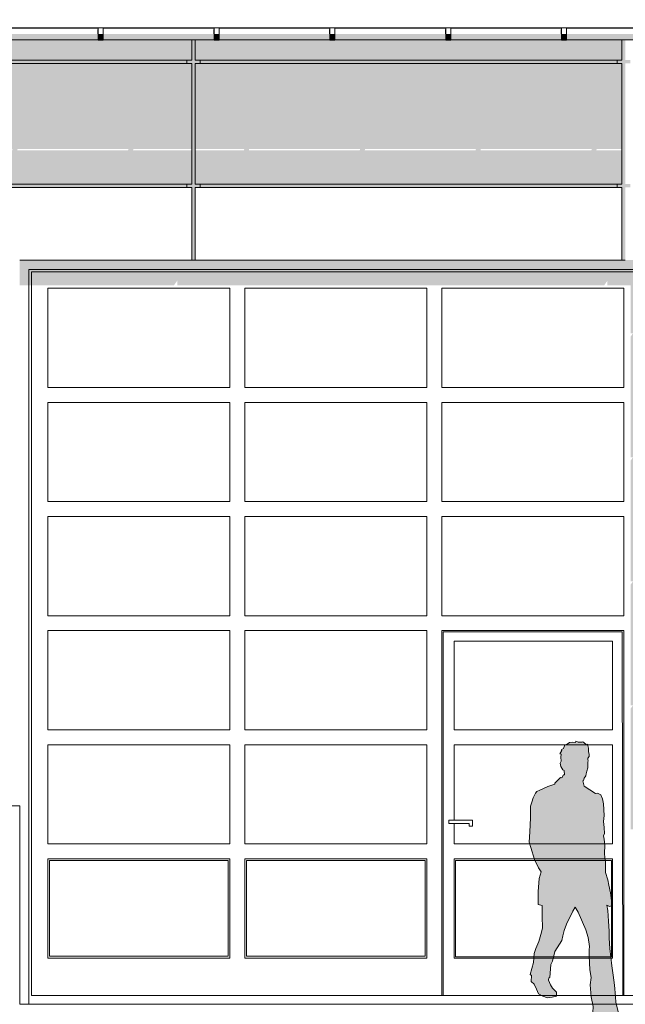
# Model space of a CAD drawing. Header units: metres. Extents: x -4 to 112, y -27 to 26.
# Tile 79 of 256: x 33.35 to 37.01, y 0 to 5.95. Entities that reach past the tile are written whole.
import ezdxf

# ---------------------------------------------------------------- set-up
doc = ezdxf.new("R2010")
doc.units = ezdxf.units.M
doc.header["$MEASUREMENT"] = 0
for name, color, linetype in [('10 Fassade', 7, 'Continuous'), ('10 Wand außen', 7, 'Continuous'), ('30 Dachaufbau', 7, 'Continuous'), ('30 Dachentwässerung', 7, 'Continuous'), ('60 Ausstattung außen', 7, 'Continuous'), ('94 Genehmigungsplanung Bemaßung', 7, 'Continuous')]:
    doc.layers.add(name, color=color, linetype=linetype)
doc.styles.add('ERSTELLTER_STIL_2', font='arial.ttf')
doc.dimstyles.new('ERSTELLTER_STIL__1', dxfattribs={"dimtxt": 0.25, "dimasz": 0.19, "dimexe": 0.18, "dimexo": 0.1, "dimgap": 0, "dimtad": 1, "dimtih": 1, "dimtoh": 1, "dimzin": 0, "dimdsep": 46, "dimtxsty": 'ERSTELLTER_STIL_2', "dimblk": 'ARROWHEAD_6', "dimblk1": 'ARROWHEAD_6', "dimblk2": 'ARROWHEAD_6', "dimcen": 0.09, "dimclrd": 7, "dimclre": 7, "dimclrt": 7, "dimazin": 0, "dimtfac": 1, "dimtdec": 4, "dimtmove": 0, "dimatfit": 3, "dimfxl": 1, "dimtolj": 1, "dimtzin": 0, "dimarcsym": 0})

# ---------------------------------------------------------------- blocks, each defined once
blk = doc.blocks.new('Mann gehend Kontur 02 27[19]_1', base_point=(36.9369, -0.1672))
at = {"layer": '60 Ausstattung außen', "linetype": 'Continuous', "lineweight": 0, "true_color": 0xffffff}
blk.add_hatch(color=7, dxfattribs=at).paths.add_polyline_path([(36.7089, 0.588), (36.7257, 0.5567), (36.7728, 0.4513), (36.7873, 0.4034), (36.7952, 0.3504), (36.7935, 0.3301), (36.7929, 0.2935), (36.7974, 0.2089), (36.8058, 0.1614), (36.7985, 0.1169), (36.8041, 0.0453), (36.8159, -0.0139), (36.8142, -0.0494), (36.8097, -0.0905), (36.8198, -0.0939), (36.8204, -0.1401), (36.8568, -0.1514), (36.8601, -0.1452), (36.9038, -0.1649), (36.9369, -0.1672), (36.9811, -0.1621), (37.0086, -0.1582), (37.0416, -0.1525), (37.0377, -0.1435), (37.0383, -0.1306), (37.022, -0.1283), (36.994, -0.121), (36.9632, -0.108), (36.9531, -0.0872), (36.9761, -0.0922), (36.9733, -0.0708), (36.9649, -0.0268), (36.9537, 0.0109), (36.9526, 0.047), (36.9464, 0.1158), (36.938, 0.1767), (36.9307, 0.2336), (36.9178, 0.3384), (36.9128, 0.4004), (36.9128, 0.4427), (36.91, 0.503), (36.905, 0.5679), (36.8999, 0.5994), (36.9162, 0.5915), (36.9279, 0.5949), (36.929, 0.6118), (36.9212, 0.6733), (36.9122, 0.7202), (36.905, 0.7518), (36.8915, 0.798), (36.8921, 0.8617), (36.8865, 0.8859), (36.8854, 0.9131), (36.8882, 0.9599), (36.8831, 0.9988), (36.8786, 1.0197), (36.8859, 1.0321), (36.8826, 1.0689), (36.8786, 1.1055), (36.8831, 1.1421), (36.8786, 1.2115), (36.8736, 1.2415), (36.8624, 1.2669), (36.8433, 1.2765), (36.831, 1.2753), (36.7616, 1.3199), (36.7543, 1.3514), (36.7593, 1.3542), (36.7633, 1.3672), (36.7717, 1.3813), (36.7739, 1.3931), (36.7778, 1.4089), (36.7851, 1.4309), (36.784, 1.4506), (36.7851, 1.4647), (36.7868, 1.4721), (36.7845, 1.4799), (36.7851, 1.4885), (36.7924, 1.4993), (36.7929, 1.5117), (36.7879, 1.5269), (36.7883, 1.5497), (36.782, 1.5722), (36.7755, 1.5689), (36.7731, 1.5726), (36.7554, 1.5872), (36.7481, 1.5844), (36.7268, 1.5844), (36.7123, 1.5905), (36.7102, 1.584), (36.6916, 1.5849), (36.6742, 1.5827), (36.6596, 1.573), (36.6463, 1.5694), (36.6367, 1.5459), (36.6231, 1.5391), (36.6271, 1.5341), (36.6148, 1.5149), (36.6227, 1.5121), (36.6215, 1.4935), (36.6238, 1.4698), (36.6176, 1.458), (36.621, 1.4377), (36.6333, 1.4174), (36.6423, 1.4129), (36.644, 1.3868), (36.6372, 1.3868), (36.6277, 1.3699), (36.6187, 1.371), (36.5857, 1.3372), (36.5846, 1.3321), (36.5437, 1.3163), (36.4944, 1.2943), (36.477, 1.2876), (36.4686, 1.2763), (36.4535, 1.2493), (36.4457, 1.2221), (36.439, 1.1972), (36.4373, 1.1268), (36.4339, 1.0421), (36.4311, 0.9812), (36.4406, 0.9485), (36.4619, 0.8758), (36.4866, 0.8249), (36.5022, 0.8001), (36.4905, 0.7607), (36.4849, 0.6816), (36.4854, 0.6472), (36.4849, 0.6038), (36.5078, 0.5982), (36.5084, 0.5328), (36.5101, 0.461), (36.5003, 0.4224), (36.4892, 0.3796), (36.4698, 0.3365), (36.4597, 0.3065), (36.4563, 0.2535), (36.4367, 0.1796), (36.4438, 0.1733), (36.4413, 0.1387), (36.461, 0.1216), (36.4754, 0.0922), (36.4866, 0.0635), (36.5135, 0.05), (36.5409, 0.0398), (36.57, 0.0426), (36.5958, 0.0483), (36.5963, 0.0595), (36.5954, 0.0726), (36.5812, 0.0866), (36.5711, 0.0984), (36.5583, 0.1182), (36.5465, 0.1469), (36.5487, 0.161), (36.5549, 0.1627), (36.5616, 0.2401), (36.5706, 0.2604), (36.5851, 0.3184), (36.6131, 0.3635), (36.6283, 0.3849), (36.6344, 0.4137), (36.6417, 0.4465), (36.6552, 0.4854), (36.6938, 0.5632)])
at = {"layer": '60 Ausstattung außen', "color": 7, "linetype": 'Continuous', "lineweight": 13, "flags": 128}
blk.add_lwpolyline([(36.7089, 0.588), (36.6938, 0.5632), (36.6552, 0.4854), (36.6417, 0.4465), (36.6344, 0.4137), (36.6283, 0.3849), (36.6131, 0.3635), (36.5851, 0.3184), (36.5706, 0.2604), (36.5616, 0.2401), (36.5549, 0.1627), (36.5487, 0.161), (36.5465, 0.1469), (36.5583, 0.1182), (36.5711, 0.0984), (36.5812, 0.0866), (36.5954, 0.0726), (36.5963, 0.0595), (36.5958, 0.0483), (36.57, 0.0426), (36.5409, 0.0398), (36.5135, 0.05), (36.4866, 0.0635), (36.4754, 0.0922), (36.461, 0.1216), (36.4413, 0.1387), (36.4438, 0.1733), (36.4367, 0.1796), (36.4563, 0.2535), (36.4597, 0.3065), (36.4698, 0.3365), (36.4892, 0.3796), (36.5003, 0.4224), (36.5101, 0.461), (36.5084, 0.5328), (36.5078, 0.5982), (36.4849, 0.6038), (36.4854, 0.6472), (36.4849, 0.6816), (36.4905, 0.7607), (36.5022, 0.8001), (36.4866, 0.8249), (36.4619, 0.8758), (36.4406, 0.9485), (36.4311, 0.9812), (36.4339, 1.0421), (36.4373, 1.1268), (36.439, 1.1972), (36.4457, 1.2221), (36.4535, 1.2493), (36.4686, 1.2763), (36.477, 1.2876), (36.4944, 1.2943), (36.5437, 1.3163), (36.5846, 1.3321), (36.5857, 1.3372), (36.6187, 1.371), (36.6277, 1.3699), (36.6372, 1.3868), (36.644, 1.3868), (36.6423, 1.4129), (36.6333, 1.4174), (36.621, 1.4377), (36.6176, 1.458), (36.6238, 1.4698), (36.6215, 1.4935), (36.6227, 1.5121), (36.6148, 1.5149), (36.6271, 1.5341), (36.6231, 1.5391), (36.6367, 1.5459), (36.6463, 1.5694), (36.6596, 1.573), (36.6742, 1.5827), (36.6916, 1.5849), (36.7102, 1.584), (36.7123, 1.5905), (36.7268, 1.5844), (36.7481, 1.5844), (36.7554, 1.5872), (36.7731, 1.5726), (36.7755, 1.5689), (36.782, 1.5722), (36.7883, 1.5497), (36.7879, 1.5269), (36.7929, 1.5117), (36.7924, 1.4993), (36.7851, 1.4885), (36.7845, 1.4799), (36.7868, 1.4721), (36.7851, 1.4647), (36.784, 1.4506), (36.7851, 1.4309), (36.7778, 1.4089), (36.7739, 1.3931), (36.7717, 1.3813), (36.7633, 1.3672), (36.7593, 1.3542), (36.7543, 1.3514), (36.7616, 1.3199), (36.831, 1.2753), (36.8433, 1.2765), (36.8624, 1.2669), (36.8736, 1.2415), (36.8786, 1.2115), (36.8831, 1.1421), (36.8786, 1.1055), (36.8826, 1.0689), (36.8859, 1.0321), (36.8786, 1.0197), (36.8831, 0.9988), (36.8882, 0.9599), (36.8854, 0.9131), (36.8865, 0.8859), (36.8921, 0.8617), (36.8915, 0.798), (36.905, 0.7518), (36.9122, 0.7202), (36.9212, 0.6733), (36.929, 0.6118), (36.9279, 0.5949), (36.9162, 0.5915), (36.8999, 0.5994), (36.905, 0.5679), (36.91, 0.503), (36.9128, 0.4427), (36.9128, 0.4004), (36.9178, 0.3384), (36.9307, 0.2336), (36.938, 0.1767), (36.9464, 0.1158), (36.9526, 0.047), (36.9537, 0.0109), (36.9649, -0.0268), (36.9733, -0.0708), (36.9761, -0.0922), (36.9531, -0.0872), (36.9632, -0.108), (36.994, -0.121), (37.022, -0.1283), (37.0383, -0.1306), (37.0377, -0.1435), (37.0416, -0.1525), (37.0086, -0.1582), (36.9811, -0.1621), (36.9369, -0.1672), (36.9038, -0.1649), (36.8601, -0.1452), (36.8568, -0.1514), (36.8204, -0.1401), (36.8198, -0.0939), (36.8097, -0.0905), (36.8142, -0.0494), (36.8159, -0.0139), (36.8041, 0.0453), (36.7985, 0.1169), (36.8058, 0.1614), (36.7974, 0.2089), (36.7929, 0.2935), (36.7935, 0.3301), (36.7952, 0.3504), (36.7873, 0.4034), (36.7728, 0.4513), (36.7257, 0.5567)], close=True, dxfattribs=at)
blk = doc.blocks.new('*D38', base_point=(27236.1321, 0))
at = {"layer": '94 Genehmigungsplanung Bemaßung', "color": 7, "linetype": 'Continuous', "lineweight": 13}
for p, q in [((17.3411, 9.2531), (17.3411, 9.6281)), ((58.1625, 9.2531), (58.1625, 9.6281)), ((17.4411, 9.5406), (17.2411, 9.3406)), ((58.0625, 9.3406), (58.2625, 9.5406)), ((17.1911, 9.4406), (17.3411, 9.4406)), ((17.3411, 9.4406), (58.1625, 9.4406)), ((58.1625, 9.4406), (58.3125, 9.4406))]:
    blk.add_line(p, q, dxfattribs=at)
at = {"layer": '94 Genehmigungsplanung Bemaßung', "color": 7, "lineweight": 13, "insert": (37.3228, 9.4906), "char_height": 0.25, "attachment_point": 7, "style": 'ERSTELLTER_STIL_2'}
blk.add_mtext('\\A1;{\\pql;\\fArial|b0|i0|c0|p0;\\W1.000000;40,82}', dxfattribs=at)
blk = doc.blocks.new('ARROWHEAD_6')
at = {"color": 0, "linetype": 'Continuous', "lineweight": 0}
for p, q in [((-0.5, -0.5), (0.5, 0.5)), ((0, 0), (-1, 0))]:
    blk.add_line(p, q, dxfattribs=at)

msp = doc.modelspace()

# ---------------------------------------------------------------- hatches: boundary and pattern name
at = {"layer": '10 Fassade', "linetype": 'Continuous', "lineweight": 0, "true_color": 0x000000}
for points in [[(33.1561, 5.9024), (33.8261, 5.9024), (33.8261, 5.9044), (33.1561, 5.9044)], [(33.8561, 5.9024), (34.3911, 5.9024), (34.3911, 5.9044), (33.8561, 5.9044)], [(34.3911, 5.9044), (34.3911, 5.9024), (34.4111, 5.9024), (34.4111, 5.9044)], [(34.4111, 5.9044), (34.4111, 5.9024), (34.5261, 5.9024), (34.5261, 5.9044)], [(35.2261, 5.9044), (34.5561, 5.9044), (34.5561, 5.9024), (35.2261, 5.9024)], [(35.9261, 5.9044), (35.2561, 5.9044), (35.2561, 5.9024), (35.9261, 5.9024)], [(35.9561, 5.9024), (36.6261, 5.9024), (36.6261, 5.9044), (35.9561, 5.9044)], [(36.9911, 5.9044), (36.6561, 5.9044), (36.6561, 5.9024), (36.9911, 5.9024)], [(36.9911, 5.9044), (36.9911, 5.9024), (37.0111, 5.9024), (37.0111, 5.9044)], [(32.8511, 5.71), (34.3911, 5.71), (34.3911, 5.8324), (33.8561, 5.8324), (33.8561, 5.8304), (33.8261, 5.8304), (33.8261, 5.8324), (33.1561, 5.8324), (33.1561, 5.8304), (33.1261, 5.8304), (33.1261, 5.8324), (32.8511, 5.8324)], [(34.3611, 4.96), (34.3611, 4.94), (34.3911, 4.94), (34.3911, 4.916), (34.3941, 4.916), (34.3911, 4.9117), (34.3911, 4.5), (34.4111, 4.5), (34.4111, 4.94), (34.4411, 4.94), (34.4411, 4.96), (34.4111, 4.96), (34.4111, 5.69), (34.4411, 5.69), (34.4411, 5.71), (34.4111, 5.71), (34.4111, 5.8324), (34.3911, 5.8324), (34.3911, 5.71), (34.3611, 5.71), (34.3611, 5.69), (34.3911, 5.69), (34.3911, 4.96)], [(34.5261, 5.8324), (34.4111, 5.8324), (34.4111, 5.71), (36.9911, 5.71), (36.9911, 5.8324), (36.6561, 5.8324), (36.6561, 5.8304), (36.6261, 5.8304), (36.6261, 5.8324), (35.9561, 5.8324), (35.9561, 5.8304), (35.9261, 5.8304), (35.9261, 5.8324), (35.2561, 5.8324), (35.2561, 5.8304), (35.2261, 5.8304), (35.2261, 5.8324), (34.5561, 5.8324), (34.5561, 5.8304), (34.5261, 5.8304)], [(36.9611, 4.96), (36.9611, 4.94), (36.9911, 4.94), (36.9911, 4.916), (36.9941, 4.916), (36.9911, 4.9117), (36.9911, 4.5), (37.0111, 4.5), (37.0111, 4.94), (37.0411, 4.94), (37.0411, 4.96), (37.0111, 4.96), (37.0111, 5.69), (37.0411, 5.69), (37.0411, 5.71), (37.0111, 5.71), (37.0111, 5.8324), (36.9911, 5.8324), (36.9911, 5.71), (36.9611, 5.71), (36.9611, 5.69), (36.9911, 5.69), (36.9911, 4.96)], [(31.8411, 5.69), (34.3611, 5.69), (34.3611, 5.71), (32.8511, 5.71), (32.8511, 5.7056), (32.6511, 5.7056), (32.6511, 5.71), (31.8411, 5.71)], [(34.4411, 5.69), (36.9611, 5.69), (36.9611, 5.71), (34.4411, 5.71)], [(31.8411, 4.94), (34.3611, 4.94), (34.3611, 4.96), (31.8411, 4.96)], [(34.4411, 4.94), (36.9611, 4.94), (36.9611, 4.96), (34.4411, 4.96)], [(33.9014, 4.94), (33.8695, 4.94), (33.8698, 4.9393), (33.8998, 4.9393)], [(34.5695, 4.94), (34.5698, 4.9393), (34.5998, 4.9393), (34.6014, 4.94)], [(35.3014, 4.94), (35.2695, 4.94), (35.2698, 4.9393), (35.2998, 4.9393)], [(35.9695, 4.94), (35.9698, 4.9393), (35.9998, 4.9393), (36.0014, 4.94)], [(36.7014, 4.94), (36.6695, 4.94), (36.6698, 4.9393), (36.6998, 4.9393)]]:
    msp.add_hatch(color=18, dxfattribs=at).paths.add_polyline_path(points)
h = msp.add_hatch(color=18, dxfattribs=at)
h.paths.add_polyline_path([(31.9064, 5.164), (31.8111, 5.164), (31.8111, 4.96), (34.3911, 4.96), (34.3911, 5.164), (34.0364, 5.164), (34.0379, 5.1716), (34.3911, 5.1716), (34.3911, 5.69), (31.8111, 5.69), (31.8111, 5.1716), (31.9079, 5.1716)])
h.paths.add_polyline_path([(32.1456, 5.164), (31.9364, 5.164), (31.9379, 5.1716), (32.1439, 5.1716)], flags=0)
h.paths.add_polyline_path([(32.4681, 5.164), (32.4735, 5.1716), (32.6079, 5.1716), (32.6064, 5.164)], flags=0)
h.paths.add_polyline_path([(33.3064, 5.164), (32.6364, 5.164), (32.6379, 5.1716), (33.3079, 5.1716)], flags=0)
h.paths.add_polyline_path([(33.3364, 5.164), (33.3379, 5.1716), (34.0079, 5.1716), (34.0064, 5.164)], flags=0)
h = msp.add_hatch(color=18, dxfattribs=at)
h.paths.add_polyline_path([(34.4111, 5.1716), (34.7079, 5.1716), (34.7064, 5.164), (34.4111, 5.164), (34.4111, 4.96), (36.9911, 4.96), (36.9911, 5.164), (36.8364, 5.164), (36.8379, 5.1716), (36.9911, 5.1716), (36.9911, 5.69), (34.4111, 5.69)])
h.paths.add_polyline_path([(34.7364, 5.164), (34.7379, 5.1716), (35.4079, 5.1716), (35.4064, 5.164)], flags=0)
h.paths.add_polyline_path([(36.1064, 5.164), (35.4364, 5.164), (35.4379, 5.1716), (36.1079, 5.1716)], flags=0)
h.paths.add_polyline_path([(36.8064, 5.164), (36.1364, 5.164), (36.1379, 5.1716), (36.8079, 5.1716)], flags=0)
at = {"layer": '10 Wand außen', "linetype": 'Continuous', "lineweight": 0, "true_color": 0x000000}
for points in [[(33.3511, 4.3474), (33.4071, 4.3474), (33.4071, 4.444), (37.1115, 4.444), (37.1115, 0), (37.1511, 0), (37.1511, 4.5), (33.3511, 4.5)], [(37.1115, 4.444), (33.4071, 4.444), (33.4071, 4.3474), (33.4216, 4.3474), (33.4216, 4.4295), (37.0993, 4.4295), (37.0993, 0.0542), (37.0736, 0.0542), (37.0736, 0), (37.1115, 0)], [(33.4216, 4.4295), (33.4216, 4.3474), (34.2832, 4.3474), (34.3032, 4.3757), (34.3032, 4.3474), (36.8832, 4.3474), (36.9032, 4.3757), (36.9032, 4.3474), (37.0432, 4.3474), (37.0432, 4.0574), (37.0574, 4.0574), (37.0432, 4.0374), (37.0432, 3.3074), (37.0574, 3.3074), (37.0432, 3.2874), (37.0432, 2.5574), (37.0574, 2.5574), (37.0432, 2.5374), (37.0432, 1.8074), (37.0574, 1.8074), (37.0432, 1.7874), (37.0432, 1.0574), (37.0736, 1.0574), (37.0736, 0.0542), (37.0993, 0.0542), (37.0993, 4.4295)]]:
    msp.add_hatch(color=18, dxfattribs=at).paths.add_polyline_path(points)
at = {"layer": '30 Dachentwässerung', "linetype": 'Continuous', "lineweight": 0, "true_color": 0x000000}
for points in [[(33.8261, 5.8965), (33.8205, 5.8965), (33.8205, 5.8674), (33.8261, 5.8674)], [(34.5205, 5.8965), (34.5205, 5.8674), (34.5261, 5.8674), (34.5261, 5.8965)], [(35.2261, 5.8965), (35.2205, 5.8965), (35.2205, 5.8674), (35.2261, 5.8674)], [(35.9261, 5.8965), (35.9205, 5.8965), (35.9205, 5.8674), (35.9261, 5.8674)], [(36.6261, 5.8965), (36.6205, 5.8965), (36.6205, 5.8674), (36.6261, 5.8674)], [(33.1561, 5.8418), (33.8261, 5.8418), (33.8261, 5.8674), (33.1561, 5.8674)], [(33.1561, 5.8324), (33.8261, 5.8324), (33.8261, 5.8418), (33.1561, 5.8418)], [(33.8261, 5.8403), (33.8561, 5.8403), (33.8561, 5.8674), (33.8261, 5.8674)], [(33.8261, 5.8304), (33.8561, 5.8304), (33.8561, 5.8403), (33.8261, 5.8403)], [(33.8561, 5.8418), (34.5261, 5.8418), (34.5261, 5.8674), (33.8561, 5.8674)], [(33.8561, 5.8324), (34.5261, 5.8324), (34.5261, 5.8418), (33.8561, 5.8418)], [(34.5261, 5.8403), (34.5561, 5.8403), (34.5561, 5.8674), (34.5261, 5.8674)], [(34.5261, 5.8304), (34.5561, 5.8304), (34.5561, 5.8403), (34.5261, 5.8403)], [(35.2261, 5.8674), (34.5561, 5.8674), (34.5561, 5.8418), (35.2261, 5.8418)], [(35.2261, 5.8418), (34.5561, 5.8418), (34.5561, 5.8324), (35.2261, 5.8324)], [(35.2261, 5.8403), (35.2561, 5.8403), (35.2561, 5.8674), (35.2261, 5.8674)], [(35.2261, 5.8304), (35.2561, 5.8304), (35.2561, 5.8403), (35.2261, 5.8403)], [(35.9261, 5.8674), (35.2561, 5.8674), (35.2561, 5.8418), (35.9261, 5.8418)], [(35.9261, 5.8418), (35.2561, 5.8418), (35.2561, 5.8324), (35.9261, 5.8324)], [(35.9261, 5.8403), (35.9561, 5.8403), (35.9561, 5.8674), (35.9261, 5.8674)], [(35.9261, 5.8304), (35.9561, 5.8304), (35.9561, 5.8403), (35.9261, 5.8403)], [(35.9561, 5.8674), (35.9561, 5.8418), (36.6261, 5.8418), (36.6261, 5.8674)], [(35.9561, 5.8324), (36.6261, 5.8324), (36.6261, 5.8418), (35.9561, 5.8418)], [(36.6261, 5.8403), (36.6561, 5.8403), (36.6561, 5.8674), (36.6261, 5.8674)], [(36.6261, 5.8304), (36.6561, 5.8304), (36.6561, 5.8403), (36.6261, 5.8403)], [(36.6561, 5.8674), (36.6561, 5.8418), (37.3261, 5.8418), (37.3261, 5.8674)], [(36.6561, 5.8418), (36.6561, 5.8324), (37.3261, 5.8324), (37.3261, 5.8418)]]:
    msp.add_hatch(color=18, dxfattribs=at).paths.add_polyline_path(points)

# ---------------------------------------------------------------- linework, layer by layer
at = {"layer": '10 Fassade', "color": 7, "linetype": 'Continuous', "lineweight": 13}
for p, q in [((34.3911, 5.9024), (34.3911, 5.9044)), ((34.4111, 5.9024), (34.4111, 5.9044)), ((36.9911, 5.9024), (36.9911, 5.9044)), ((34.3911, 5.71), (34.3911, 5.8324)), ((34.4111, 5.71), (34.4111, 5.8324)), ((36.9911, 5.71), (36.9911, 5.8324)), ((34.3911, 5.69), (31.8111, 5.69)), ((34.3911, 5.71), (32.8511, 5.71)), ((34.3611, 5.69), (34.3611, 5.71)), ((34.3911, 4.96), (34.3911, 5.69)), ((36.9911, 5.71), (34.4111, 5.71)), ((36.9911, 5.69), (34.4111, 5.69)), ((34.4111, 4.96), (34.4111, 5.69)), ((34.4411, 5.71), (34.4411, 5.69)), ((36.9611, 5.69), (36.9611, 5.71)), ((36.9911, 4.96), (36.9911, 5.69)), ((34.3911, 4.96), (31.8111, 4.96)), ((34.3611, 4.94), (34.3611, 4.96)), ((36.9911, 4.96), (34.4111, 4.96)), ((34.4411, 4.96), (34.4411, 4.94)), ((36.9611, 4.94), (36.9611, 4.96)), ((34.3911, 4.94), (31.8111, 4.94)), ((34.3911, 4.5), (34.3911, 4.94)), ((36.9911, 4.94), (34.4111, 4.94)), ((34.4111, 4.5), (34.4111, 4.94)), ((36.9911, 4.5), (36.9911, 4.94)), ((34.3911, 4.5), (33.3511, 4.5)), ((34.4111, 4.5), (34.3911, 4.5)), ((36.9911, 4.5), (34.4111, 4.5)), ((37.0111, 4.5), (36.9911, 4.5))]:
    msp.add_line(p, q, dxfattribs=at)
at = {"layer": '10 Wand außen', "color": 7, "linetype": 'Continuous', "lineweight": 13}
for p, q in [((33.4071, 4.444), (33.4071, 0)), ((37.1115, 4.444), (33.4071, 4.444)), ((33.4216, 0.0542), (33.4216, 4.4295)), ((33.4216, 4.4295), (37.0993, 4.4295)), ((33.5216, 4.3295), (33.5216, 3.7295)), ((34.6216, 4.3295), (33.5216, 4.3295)), ((34.6216, 3.7295), (34.6216, 4.3295)), ((34.7116, 4.3295), (34.7116, 3.7295)), ((35.8116, 4.3295), (34.7116, 4.3295)), ((35.8116, 3.7295), (35.8116, 4.3295)), ((35.9016, 4.3295), (35.9016, 3.7295)), ((37.0016, 4.3295), (35.9016, 4.3295)), ((37.0016, 3.7295), (37.0016, 4.3295)), ((33.5216, 3.7295), (34.6216, 3.7295)), ((34.7116, 3.7295), (35.8116, 3.7295)), ((35.9016, 3.7295), (37.0016, 3.7295)), ((33.5216, 3.6395), (33.5216, 3.0395)), ((34.6216, 3.6395), (33.5216, 3.6395)), ((34.6216, 3.0395), (34.6216, 3.6395)), ((34.7116, 3.6395), (34.7116, 3.0395)), ((35.8116, 3.6395), (34.7116, 3.6395)), ((35.8116, 3.0395), (35.8116, 3.6395)), ((35.9016, 3.6395), (35.9016, 3.0395)), ((37.0016, 3.6395), (35.9016, 3.6395)), ((37.0016, 3.0395), (37.0016, 3.6395)), ((33.5216, 3.0395), (34.6216, 3.0395)), ((34.7116, 3.0395), (35.8116, 3.0395)), ((35.9016, 3.0395), (37.0016, 3.0395)), ((33.5216, 2.9495), (33.5216, 2.3495)), ((34.6216, 2.9495), (33.5216, 2.9495)), ((34.6216, 2.3495), (34.6216, 2.9495)), ((34.7116, 2.9495), (34.7116, 2.3495)), ((35.8116, 2.9495), (34.7116, 2.9495)), ((35.8116, 2.3495), (35.8116, 2.9495)), ((35.9016, 2.9495), (35.9016, 2.3495)), ((37.0016, 2.9495), (35.9016, 2.9495)), ((37.0016, 2.3495), (37.0016, 2.9495)), ((33.5216, 2.3495), (34.6216, 2.3495)), ((34.7116, 2.3495), (35.8116, 2.3495)), ((35.9016, 2.3495), (37.0016, 2.3495)), ((33.5216, 2.2595), (33.5216, 1.6595)), ((34.6216, 2.2595), (33.5216, 2.2595)), ((34.6216, 1.6595), (34.6216, 2.2595)), ((34.7116, 2.2595), (34.7116, 1.6595)), ((35.8116, 2.2595), (34.7116, 2.2595)), ((35.8116, 1.6595), (35.8116, 2.2595)), ((35.9022, 0.0542), (35.9022, 2.2595)), ((35.9022, 2.2595), (37.0016, 2.2595)), ((35.9112, 2.2521), (35.9112, 0.0542)), ((35.9112, 2.2521), (36.9916, 2.2521)), ((36.997, 0.0542), (36.9916, 2.2521)), ((37.0016, 0.0542), (37.0016, 2.2595)), ((36.9346, 2.1958), (35.9769, 2.1958)), ((35.9769, 2.1958), (35.9769, 1.6595)), ((36.9346, 1.6595), (36.9346, 2.1958)), ((33.5216, 1.6595), (34.6216, 1.6595)), ((34.7116, 1.6595), (35.8116, 1.6595)), ((35.9769, 1.6595), (36.9346, 1.6595)), ((33.5216, 1.5695), (33.5216, 0.9695)), ((34.6216, 1.5695), (33.5216, 1.5695)), ((34.6216, 0.9695), (34.6216, 1.5695)), ((34.7116, 1.5695), (34.7116, 0.9695)), ((35.8116, 1.5695), (34.7116, 1.5695)), ((35.8116, 0.9695), (35.8116, 1.5695)), ((35.9769, 1.5695), (35.9769, 1.1134)), ((36.9346, 1.5695), (35.9769, 1.5695)), ((36.9346, 0.9695), (36.9346, 1.5695)), ((33.3511, 1.2), (32.1511, 1.2)), ((33.3511, 0), (33.3511, 1.2)), ((35.9444, 1.0935), (35.9444, 1.1134)), ((35.9444, 1.1134), (35.9769, 1.1134)), ((35.9769, 1.0935), (35.9444, 1.0935)), ((35.9769, 1.1134), (36.0877, 1.1134)), ((36.0672, 1.0935), (35.9769, 1.0935)), ((35.9769, 1.0935), (35.9769, 0.9695)), ((36.0672, 1.0773), (36.0672, 1.0935)), ((36.0877, 1.0773), (36.0672, 1.0773)), ((36.0877, 1.1134), (36.0877, 1.0773)), ((33.5216, 0.9695), (34.6216, 0.9695)), ((34.7116, 0.9695), (35.8116, 0.9695)), ((35.9769, 0.9695), (36.9346, 0.9695)), ((33.5216, 0.8795), (33.5216, 0.2795)), ((34.6216, 0.8795), (33.5216, 0.8795)), ((33.5311, 0.8696), (34.6115, 0.8696)), ((33.5311, 0.2901), (33.5311, 0.8696)), ((34.6115, 0.8696), (34.6115, 0.2901)), ((34.6216, 0.2795), (34.6216, 0.8795)), ((34.7116, 0.8795), (34.7116, 0.2795)), ((35.8116, 0.8795), (34.7116, 0.8795)), ((34.7218, 0.8696), (34.7218, 0.2901)), ((34.7218, 0.8696), (35.8023, 0.8696)), ((35.8023, 0.8696), (35.8023, 0.2901)), ((35.8116, 0.2795), (35.8116, 0.8795)), ((35.9769, 0.2795), (35.9769, 0.8795)), ((35.9769, 0.8795), (36.9346, 0.8795)), ((35.9852, 0.2876), (35.9852, 0.8696)), ((36.9268, 0.8696), (35.9852, 0.8696)), ((36.9268, 0.2876), (36.9268, 0.8696)), ((36.9346, 0.2795), (36.9346, 0.8795)), ((33.5216, 0.2795), (34.6216, 0.2795)), ((33.5311, 0.2901), (34.6115, 0.2901)), ((34.7116, 0.2795), (35.8116, 0.2795)), ((34.7218, 0.2901), (35.8023, 0.2901)), ((35.9769, 0.2795), (36.9346, 0.2795)), ((35.9852, 0.2876), (36.9268, 0.2876)), ((37.1511, 0), (33.3511, 0)), ((33.4216, 0.0542), (35.9022, 0.0542)), ((35.9022, 0.0542), (35.9112, 0.0542)), ((35.9112, 0.0542), (36.997, 0.0542)), ((36.997, 0.0542), (37.0016, 0.0542)), ((37.0993, 0.0542), (37.0016, 0.0542))]:
    msp.add_line(p, q, dxfattribs=at)
at = {"layer": '30 Dachaufbau', "color": 7, "linetype": 'Continuous', "lineweight": 13}
for p, q in [((33.8261, 5.9044), (33.1561, 5.9044)), ((34.5261, 5.9044), (33.8561, 5.9044)), ((35.2261, 5.9044), (34.5561, 5.9044)), ((35.9261, 5.9044), (35.2561, 5.9044)), ((36.6261, 5.9044), (35.9561, 5.9044)), ((37.3261, 5.9044), (36.6561, 5.9044))]:
    msp.add_line(p, q, dxfattribs=at)
at = {"layer": '30 Dachentwässerung', "color": 7, "linetype": 'Continuous', "lineweight": 13}
for p, q in [((33.8261, 5.9024), (33.1561, 5.9024)), ((33.8261, 5.8674), (33.8261, 5.9044)), ((33.8261, 5.9044), (33.8561, 5.9044)), ((33.8561, 5.8674), (33.8561, 5.9044)), ((34.5261, 5.9024), (33.8561, 5.9024)), ((34.5261, 5.8674), (34.5261, 5.9044)), ((34.5261, 5.9044), (34.5561, 5.9044)), ((34.5561, 5.8674), (34.5561, 5.9044)), ((35.2261, 5.9024), (34.5561, 5.9024)), ((35.2261, 5.8674), (35.2261, 5.9044)), ((35.2261, 5.9044), (35.2561, 5.9044)), ((35.2561, 5.8674), (35.2561, 5.9044)), ((35.9261, 5.9024), (35.2561, 5.9024)), ((35.9261, 5.8674), (35.9261, 5.9044)), ((35.9261, 5.9044), (35.9561, 5.9044)), ((35.9561, 5.8674), (35.9561, 5.9044)), ((36.6261, 5.9024), (35.9561, 5.9024)), ((36.6261, 5.8674), (36.6261, 5.9044)), ((36.6261, 5.9044), (36.6561, 5.9044)), ((36.6561, 5.8674), (36.6561, 5.9044)), ((37.3261, 5.9024), (36.6561, 5.9024)), ((33.8261, 5.8403), (33.8261, 5.8674)), ((33.8261, 5.8304), (33.8261, 5.8403)), ((33.8561, 5.8403), (33.8561, 5.8674)), ((33.8561, 5.8304), (33.8561, 5.8403)), ((34.5261, 5.8403), (34.5261, 5.8674)), ((34.5261, 5.8304), (34.5261, 5.8403)), ((34.5561, 5.8403), (34.5561, 5.8674)), ((34.5561, 5.8304), (34.5561, 5.8403)), ((35.2261, 5.8403), (35.2261, 5.8674)), ((35.2261, 5.8304), (35.2261, 5.8403)), ((35.2561, 5.8403), (35.2561, 5.8674)), ((35.2561, 5.8304), (35.2561, 5.8403)), ((35.9261, 5.8403), (35.9261, 5.8674)), ((35.9261, 5.8304), (35.9261, 5.8403)), ((35.9561, 5.8403), (35.9561, 5.8674)), ((35.9561, 5.8304), (35.9561, 5.8403)), ((36.6261, 5.8403), (36.6261, 5.8674)), ((36.6261, 5.8304), (36.6261, 5.8403)), ((36.6561, 5.8403), (36.6561, 5.8674)), ((36.6561, 5.8304), (36.6561, 5.8403)), ((33.8261, 5.8324), (33.1561, 5.8324)), ((33.8261, 5.8304), (33.8561, 5.8304)), ((34.5261, 5.8324), (33.8561, 5.8324)), ((34.5261, 5.8304), (34.5561, 5.8304)), ((35.2261, 5.8324), (34.5561, 5.8324)), ((35.2261, 5.8304), (35.2561, 5.8304)), ((35.9261, 5.8324), (35.2561, 5.8324)), ((35.9261, 5.8304), (35.9561, 5.8304)), ((36.6261, 5.8324), (35.9561, 5.8324)), ((36.6261, 5.8304), (36.6561, 5.8304)), ((37.3261, 5.8324), (36.6561, 5.8324))]:
    msp.add_line(p, q, dxfattribs=at)

# ---------------------------------------------------------------- block references
at = {"layer": '60 Ausstattung außen', "color": 7, "linetype": 'Continuous', "lineweight": 13}
msp.add_blockref('Mann gehend Kontur 02 27[19]_1', (36.9369, -0.1672), dxfattribs=at)

# ---------------------------------------------------------------- dimensions: what is measured, and where the dimension line sits
at = {"layer": '94 Genehmigungsplanung Bemaßung', "color": 7, "linetype": 'Continuous', "lineweight": 13}
dim = msp.add_linear_dim(base=(58.1625, 9.4406), p1=(17.3411, 1.2), p2=(58.1625, -0.1), dimstyle='ERSTELLTER_STIL__1', dxfattribs=at)
dim.commit()
dim.dimension.update_dxf_attribs({"geometry": '*D38', "text_midpoint": (37.7416, 9.6156), "dimtype": 160})

doc.saveas('drawing.dxf')
